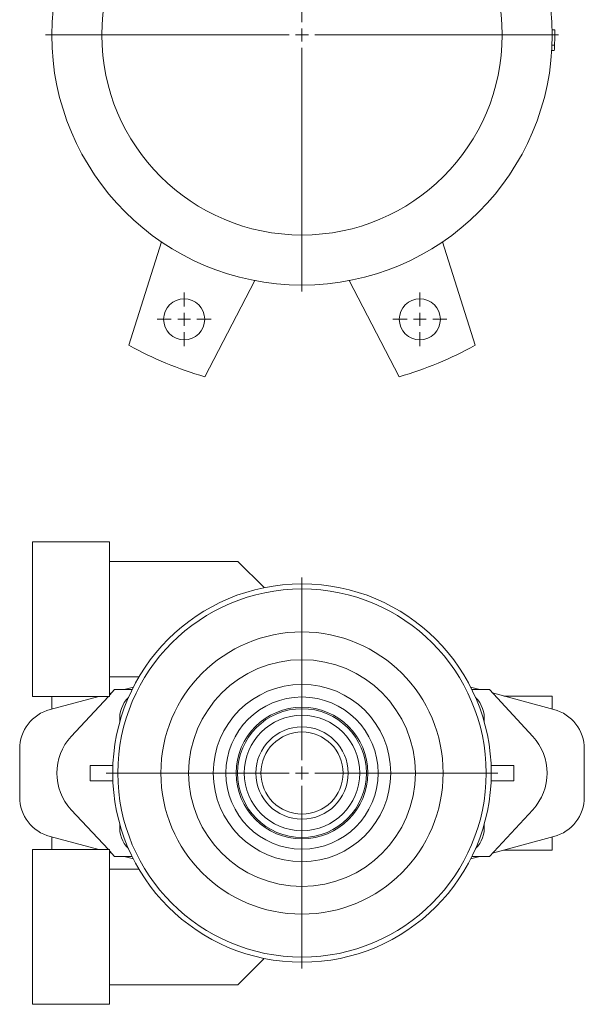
# Model space of a CAD drawing. Header units: millimetres. Extents: x -470 to 306, y 29 to 1056.
# Tile 1 of 4: x -470 to -250, y 29 to 413. Entities that reach past the tile are written whole.
import ezdxf

# ---------------------------------------------------------------- set-up
doc = ezdxf.new("R2010")
doc.units = ezdxf.units.MM

# ---------------------------------------------------------------- blocks, each defined once
blk = doc.blocks.new('SW_CENTERMARKSYMBOL_1')
at = {"color": 0, "linetype": 'Continuous', "lineweight": 0}
for p, q in [((0, 5), (0, 100)), ((-5, 0), (-100, 0)), ((0, 0), (-2.5, 0)), ((0, 0), (0, 2.5)), ((0, 0), (0, -2.5)), ((0, 0), (2.5, 0)), ((5, 0), (100, 0)), ((0, -5), (0, -100))]:
    blk.add_line(p, q, dxfattribs=at)
blk = doc.blocks.new('SW_CENTERMARKSYMBOL_4')
at = {"color": 0, "linetype": 'Continuous', "lineweight": 0}
for p, q in [((0, 5), (0, 10.5)), ((-5, 0), (-10.5, 0)), ((0, 0), (-2.5, 0)), ((0, 0), (0, 2.5)), ((0, 0), (0, -2.5)), ((0, 0), (2.5, 0)), ((5, 0), (10.5, 0)), ((0, -5), (0, -10.5))]:
    blk.add_line(p, q, dxfattribs=at)
blk = doc.blocks.new('SW_CENTERMARKSYMBOL_5')
at = {"color": 0, "linetype": 'Continuous', "lineweight": 0}
for p, q in [((0, 5), (0, 10.5)), ((-5, 0), (-10.5, 0)), ((0, 0), (-2.5, 0)), ((0, 0), (0, 2.5)), ((0, 0), (0, -2.5)), ((0, 0), (2.5, 0)), ((5, 0), (10.5, 0)), ((0, -5), (0, -10.5))]:
    blk.add_line(p, q, dxfattribs=at)
blk = doc.blocks.new('SW_CENTERMARKSYMBOL_16')
at = {"color": 0, "linetype": 'Continuous', "lineweight": 0}
for p, q in [((0, 5), (0, 76.25)), ((-5, 0), (-76.25, 0)), ((0, 0), (-2.5, 0)), ((0, 0), (0, 2.5)), ((0, 0), (0, -2.5)), ((0, 0), (2.5, 0)), ((5, 0), (76.25, 0)), ((0, -5), (0, -76.25))]:
    blk.add_line(p, q, dxfattribs=at)

msp = doc.modelspace()

# ---------------------------------------------------------------- linework, layer by layer
at = {"color": 7, "linetype": 'Continuous', "lineweight": 15}
for p, q in [((-262.71, 409.07), (-261.71, 409.09)), ((-262.69, 407.07), (-261.69, 407.07)), ((-262.77, 403.07), (-261.77, 403.03)), ((-262.87, 401.07), (-261.88, 401.01)), ((-427.62, 286.1), (-414.92, 326.39)), ((-292.76, 286.1), (-305.46, 326.39)), ((-378.55, 311.33), (-398.05, 273.86)), ((-341.83, 311.33), (-322.32, 273.86)), ((-435.19, 209.52), (-465.19, 209.52)), ((-465.19, 149.22), (-465.19, 209.52)), ((-435.19, 149.22), (-435.19, 209.52)), ((-385.19, 201.87), (-435.19, 201.87)), ((-374.95, 191.63), (-385.19, 201.87)), ((-435.19, 156.87), (-423.69, 156.87)), ((-433.19, 151.87), (-435.19, 149.72)), ((-434.4, 150.57), (-435.19, 150.35)), ((-426.39, 151.87), (-433.19, 151.87)), ((-425.91, 152.84), (-429.52, 151.87)), ((-290.86, 151.87), (-294.47, 152.84)), ((-287.19, 151.87), (-293.99, 151.87)), ((-270.29, 133.65), (-287.19, 151.87)), ((-262.05, 144.15), (-285.98, 150.57)), ((-465.19, 149.22), (-435.19, 149.22)), ((-439.41, 149.22), (-458.33, 144.15)), ((-457.69, 149.22), (-457.69, 144.33)), ((-435.65, 149.22), (-450.09, 133.65)), ((-262.69, 149.37), (-281.53, 149.37)), ((-262.69, 144.33), (-262.69, 149.37)), ((-470.19, 128.7), (-470.19, 110.05)), ((-250.19, 110.05), (-250.19, 128.7)), ((-442.69, 116.37), (-442.69, 122.37)), ((-442.69, 122.37), (-433.88, 122.37)), ((-286.5, 122.37), (-277.69, 122.37)), ((-277.69, 122.37), (-277.69, 116.37)), ((-433.88, 116.37), (-442.69, 116.37)), ((-277.69, 116.37), (-286.5, 116.37)), ((-450.09, 105.09), (-435.65, 89.52)), ((-287.19, 86.87), (-270.29, 105.09)), ((-458.33, 94.59), (-439.41, 89.52)), ((-457.69, 94.42), (-457.69, 89.52)), ((-285.98, 88.18), (-262.05, 94.59)), ((-262.69, 89.37), (-262.69, 94.42)), ((-435.19, 89.52), (-465.19, 89.52)), ((-465.19, 29.22), (-465.19, 89.52)), ((-435.19, 29.22), (-435.19, 89.52)), ((-435.19, 89.03), (-433.19, 86.87)), ((-435.19, 88.39), (-434.4, 88.18)), ((-262.69, 89.37), (-281.53, 89.37)), ((-433.19, 86.87), (-426.39, 86.87)), ((-429.52, 86.87), (-425.91, 85.91)), ((-294.47, 85.91), (-290.86, 86.87)), ((-293.99, 86.87), (-287.19, 86.87)), ((-423.69, 81.87), (-435.19, 81.87)), ((-385.19, 36.87), (-374.95, 47.12)), ((-435.19, 36.87), (-385.19, 36.87)), ((-465.19, 29.22), (-435.19, 29.22))]:
    msp.add_line(p, q, dxfattribs=at)
for centre, radius in [((-360.19, 407.08), 97.5), ((-360.19, 407.08), 78), ((-406.11, 296.22), 8), ((-314.27, 296.22), 8), ((-360.19, 119.37), 73.75), ((-360.19, 119.37), 71.75), ((-360.19, 119.37), 55), ((-360.19, 119.37), 44.17), ((-360.19, 119.37), 34.57), ((-360.19, 119.37), 29.65), ((-360.19, 119.37), 25.66), ((-360.19, 119.37), 25.09), ((-360.19, 119.37), 22.5), ((-360.19, 119.37), 18), ((-360.19, 119.37), 16)]:
    msp.add_circle(centre, radius, dxfattribs=at)
for centre, radius, start, end in [((-360.19, 407.08), 98.5, 357.6435, 359.9941), ((-360.19, 407.08), 98.5, 359.9941, 1.1694), ((-360.19, 407.08), 98.5, 356.4682, 357.6435), ((-360.19, 407.08), 138.5, 240.8662, 254.1338), ((-360.19, 407.08), 138.5, 285.8662, 299.1338), ((-420.19, 140.87), 11, 133.8725, 186.6989), ((-300.19, 140.87), 11, 353.3011, 46.1275), ((-454.19, 128.7), 16, 105, 180), ((-266.19, 128.7), 16, 0, 75), ((-434.69, 119.37), 21, 137.1568, 222.8432), ((-285.69, 119.37), 21, 317.1568, 42.8432), ((-454.19, 110.05), 16, 180, 255), ((-266.19, 110.05), 16, 285, 0), ((-420.19, 97.87), 11, 173.3011, 226.1275), ((-300.19, 97.87), 11, 313.8725, 6.6989)]:
    msp.add_arc(centre, radius, start, end, dxfattribs=at)

# ---------------------------------------------------------------- block references
at = {"color": 7, "linetype": 'Continuous', "lineweight": 0}
for name, p in [('SW_CENTERMARKSYMBOL_1', (-360.19, 407.08)), ('SW_CENTERMARKSYMBOL_4', (-406.11, 296.22)), ('SW_CENTERMARKSYMBOL_5', (-314.27, 296.22)), ('SW_CENTERMARKSYMBOL_16', (-360.19, 119.37))]:
    msp.add_blockref(name, p, dxfattribs=at)

doc.saveas('drawing.dxf')
